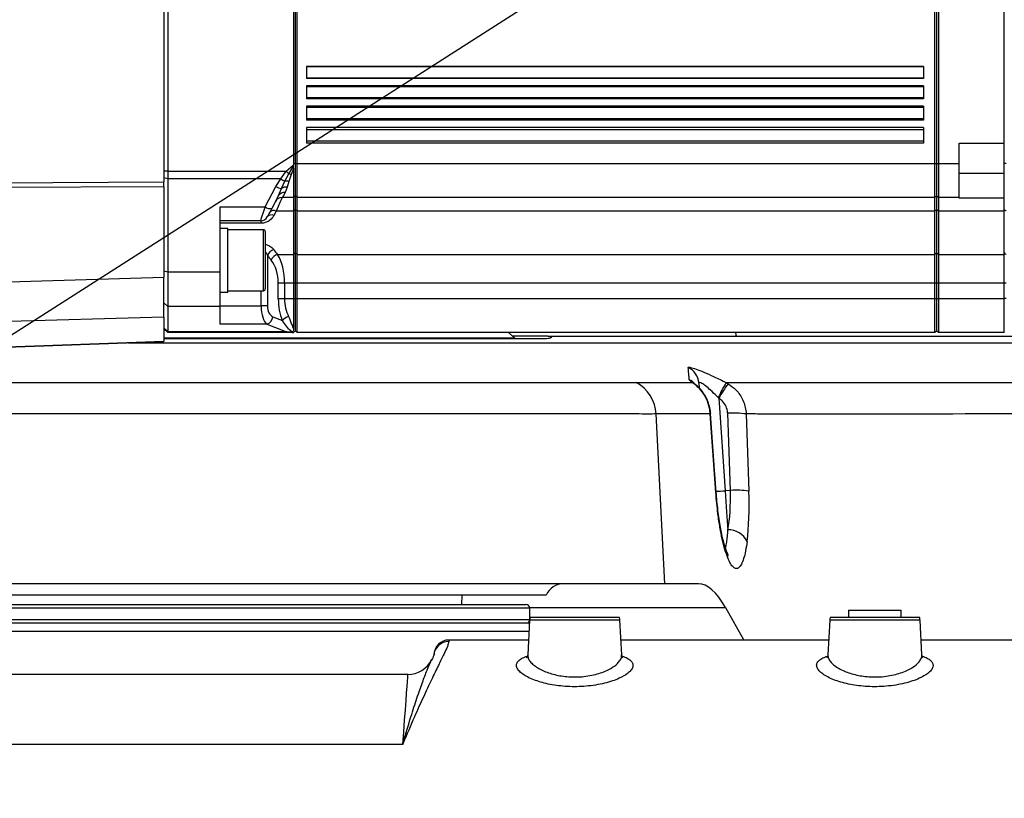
# Model space of a CAD drawing. Extents: x 0 to 16820, y 0 to 11880.
# Tile 46 of 77: x 8728 to 8990, y 6509 to 6716. Entities that reach past the tile are written whole.
import ezdxf

# ---------------------------------------------------------------- set-up
doc = ezdxf.new("R2010")
doc.units = 0
doc.header["$LTSCALE"] = 20
doc.layers.get('0').update_dxf_attribs({"linetype": 'CONTINUOUS'})
doc.styles.add('SLDTEXTSTYLE0', font='TXT', dxfattribs={"width": 0.605})
doc.dimstyles.new('SLDDIMSTYLE0', dxfattribs={"dimtxt": 100, "dimasz": 100, "dimexe": 0, "dimexo": 0.0625, "dimgap": 25, "dimtad": 1, "dimdec": 1, "dimrnd": 1e-09, "dimzin": 12, "dimtxsty": 'SLDTEXTSTYLE0', "dimsah": 1, "dimcen": 0, "dimazin": 3, "dimtfac": 1, "dimtofl": 0, "dimtmove": 0, "dimatfit": 3, "dimtolj": 1, "dimtzin": 12})
doc.dimstyles.new('SLDDIMSTYLE1', dxfattribs={"dimtxt": 100, "dimasz": 100, "dimexe": 0, "dimexo": 0.0625, "dimgap": 25, "dimtad": 1, "dimdec": 4, "dimlfac": 20, "dimzin": 12, "dimtxsty": 'SLDTEXTSTYLE0', "dimsah": 1, "dimcen": 0.09, "dimazin": 3, "dimtfac": 1, "dimtofl": 0, "dimtmove": 0, "dimatfit": 3, "dimtolj": 1, "dimtzin": 12})

# ---------------------------------------------------------------- blocks, each defined once
blk = doc.blocks.new('_D')
at = {"color": 7, "linetype": 'CONTINUOUS'}
for q in [(10380.8, 9036.16), (8366, 6401.82)]:
    blk.add_line((9334.36, 7667.96), q, dxfattribs=at)
blk.add_solid([(9334.36, 7667.96), (9407.03, 7738.27), (9383.2, 7756.5)], dxfattribs=at)
at = {"color": 7, "linetype": 'CONTINUOUS', "insert": (10032.55, 8792.98), "char_height": 100, "attachment_point": 1, "rotation": 52.5905, "style": 'SLDTEXTSTYLE0'}
blk.add_mtext('R1594', dxfattribs=at)
blk = doc.blocks.new('_D_1')
at = {"color": 7, "linetype": 'CONTINUOUS'}
blk.add_line((11867.49, 8642.4), (8366, 6401.82), dxfattribs=at)
blk.add_solid([(11867.49, 8642.4), (11775.17, 8601.13), (11791.34, 8575.86)], dxfattribs=at)
at = {"color": 7, "linetype": 'CONTINUOUS', "insert": (9875.65, 7520.81), "char_height": 100, "attachment_point": 1, "rotation": 32.6149, "style": 'SLDTEXTSTYLE0'}
blk.add_mtext('R4157', dxfattribs=at)
blk = doc.blocks.new('_D_2')
at = {"color": 7, "linetype": 'CONTINUOUS'}
for p, q in [((4232.76, 7130.62), (3693.35, 7225.73)), ((8406, 6401.82), (13110.72, 6401.82))]:
    blk.add_line(p, q, dxfattribs=at)
blk.add_arc((8366, 6401.82), 4714.73, 0, 170, dxfattribs=at)
for points in [[(3722.9, 7220.52), (3756.05, 7316.05), (3726.56, 7321.58)], [(13080.72, 6401.82), (13094.66, 6501.97), (13064.66, 6501.66)]]:
    blk.add_solid(points, dxfattribs=at)
at = {"color": 7, "linetype": 'CONTINUOUS', "insert": (8646.6, 11239.4), "char_height": 100, "attachment_point": 1, "rotation": 355, "style": 'SLDTEXTSTYLE0'}
blk.add_mtext('170°', dxfattribs=at)

msp = doc.modelspace()

# ---------------------------------------------------------------- linework, layer by layer
at = {"color": 7, "linetype": 'CONTINUOUS'}
for p, q in [((8766.4969279, 6772.6619242), (8766.4969279, 6672.977656)), ((8767.496915, 6769.766569), (8767.496915, 6675.8730112)), ((8800.9969307, 6767.8197919), (8800.9969307, 6677.8197883)), ((8801.4969243, 6767.8197919), (8801.4969243, 6677.8197883)), ((8801.9969178, 6677.8197883), (8801.9969178, 6767.8197919)), ((8971.9969345, 6677.8197883), (8971.9969345, 6767.8197919)), ((8972.4969579, 6677.8197883), (8972.4969579, 6767.8197919)), ((8972.9969217, 6767.8197919), (8972.9969217, 6677.8197883)), ((8990.496905, 6683.3198069), (8990.496905, 6762.3198031)), ((8968.9969135, 6703.7625609), (8804.4969155, 6703.7625609)), ((8804.4969155, 6703.7625609), (8804.4969155, 6700.6010114)), ((8968.9969135, 6703.7625609), (8968.9969135, 6700.6010114)), ((8968.9969135, 6700.6010114), (8804.4969155, 6700.6010114)), ((8968.9969135, 6698.6010073), (8804.4969155, 6698.6010073)), ((8804.4969155, 6698.6010073), (8804.4969155, 6695.1961218)), ((8968.9969135, 6698.6010073), (8968.9969135, 6695.1961218)), ((8968.9969135, 6695.1961218), (8804.4969155, 6695.1961218)), ((8968.9969135, 6693.1961177), (8804.4969155, 6693.1961177)), ((8804.4969155, 6693.1961177), (8804.4969155, 6689.4692777)), ((8968.9969135, 6693.1961177), (8968.9969135, 6689.4692777)), ((8968.9969135, 6689.4692777), (8804.4969155, 6689.4692777)), ((8968.9969135, 6687.4692737), (8804.4969155, 6687.4692737)), ((8804.4969155, 6687.4692737), (8804.4969155, 6683.3198069)), ((8968.9969135, 6687.4692737), (8968.9969135, 6683.3198069)), ((8968.9969135, 6683.3198069), (8804.4969155, 6683.3198069)), ((8978.4969402, 6683.3198069), (8990.496905, 6683.3198069)), ((8978.4969402, 6677.8197883), (8978.4969402, 6683.3198069)), ((8990.496905, 6677.9145895), (8990.496905, 6683.3198069)), ((8800.9883774, 6677.4273811), (8800.9867681, 6677.0329772)), ((8800.9867681, 6677.0329772), (8800.9969307, 6676.4938532)), ((8800.9969307, 6677.8197883), (8800.9883774, 6677.4273811)), ((8801.4969243, 6677.8197883), (8801.4969243, 6669.3198083)), ((8801.9969178, 6668.819785), (8801.9969178, 6677.8197883)), ((8971.9969345, 6668.819785), (8971.9969345, 6677.8197883)), ((8972.4969579, 6669.3198083), (8972.4969579, 6677.8197883)), ((8972.9969217, 6677.8197883), (8972.9969217, 6668.819785)), ((8978.4969402, 6668.819785), (8978.4969402, 6677.8197883)), ((8990.496905, 6669.4158612), (8990.496905, 6677.9145895)), ((8767.496915, 6675.8730112), (8767.496915, 6673.8024651)), ((8800.9969307, 6676.4938532), (8800.9969307, 6668.819785)), ((8766.4969279, 6671.6843544), (8766.4969279, 6672.977656)), ((8766.4969279, 6671.6843544), (8766.4969279, 6647.5555001)), ((8767.496915, 6673.8024651), (8767.496915, 6648.945242)), ((8797.0428182, 6669.3510114), (8795.2286316, 6665.9016906)), ((8800.9969307, 6668.819785), (8797.9712797, 6668.819785)), ((8801.4969243, 6669.3198083), (8800.9969307, 6668.819785)), ((8800.9969307, 6668.819785), (8800.9969307, 6665.2197836)), ((8801.9969178, 6668.819785), (8801.4969243, 6669.3198083)), ((8801.4969243, 6669.3198083), (8801.4969243, 6665.539801)), ((8971.9969345, 6668.819785), (8801.9969178, 6668.819785)), ((8801.9969178, 6665.2197836), (8801.9969178, 6668.819785)), ((8972.4969579, 6669.3198083), (8971.9969345, 6668.819785)), ((8971.9969345, 6665.2197836), (8971.9969345, 6668.819785)), ((8972.9969217, 6668.819785), (8972.4969579, 6669.3198083)), ((8972.4969579, 6665.539801), (8972.4969579, 6669.3198083)), ((8978.4969402, 6668.819785), (8972.9969217, 6668.819785)), ((8972.9969217, 6668.819785), (8972.9969217, 6665.2197836)), ((8978.4969402, 6668.6495243), (8978.4969402, 6668.819785)), ((8990.496905, 6668.6495243), (8990.496905, 6669.4158612)), ((8781.4969135, 6648.945242), (8781.4969135, 6666.315019)), ((8990.496905, 6668.6495243), (8978.4969402, 6668.6495243)), ((8990.496905, 6665.2197836), (8990.496905, 6668.6495243)), ((8800.9969307, 6665.2197836), (8800.9969307, 6653.6660491)), ((8801.4969243, 6665.539801), (8801.4969243, 6654.0502308)), ((8801.9969178, 6653.6660491), (8801.9969178, 6665.2197836)), ((8971.9969345, 6653.6660491), (8971.9969345, 6665.2197836)), ((8972.4969579, 6654.0502308), (8972.4969579, 6665.539801)), ((8972.9969217, 6665.2197836), (8972.9969217, 6653.6660491)), ((8990.496905, 6653.6660491), (8990.496905, 6665.2197836)), ((8792.2890795, 6662.60913), (8781.4969135, 6662.60913)), ((8783.4969176, 6660.6091259), (8781.4969135, 6660.6091259)), ((8783.4969176, 6648.5364138), (8783.4969176, 6660.6091259)), ((8792.9969145, 6660.2441071), (8783.4969176, 6660.2441071)), ((8793.4969379, 6659.7441135), (8793.4969379, 6644.4741188)), ((8800.9969307, 6653.6660491), (8800.9969307, 6645.98231)), ((8801.4969243, 6654.0502308), (8801.4969243, 6645.98231)), ((8801.9969178, 6645.98231), (8801.9969178, 6653.6660491)), ((8971.9969345, 6645.98231), (8971.9969345, 6653.6660491)), ((8972.4969579, 6645.98231), (8972.4969579, 6654.0502308)), ((8972.9969217, 6653.6660491), (8972.9969217, 6645.98231)), ((8990.496905, 6645.98231), (8990.496905, 6653.6660491)), ((8767.496915, 6648.945242), (8767.496915, 6639.7528647)), ((8781.4969135, 6639.7528647), (8781.4969135, 6648.945242)), ((8783.4969176, 6643.6091213), (8783.4969176, 6648.5364138)), ((8766.4969279, 6636.9553654), (8766.4969279, 6647.5555001)), ((8800.9969307, 6645.98231), (8800.9969307, 6641.8197899)), ((8801.4969243, 6645.98231), (8801.4969243, 6641.8197899)), ((8801.9969178, 6641.8197899), (8801.9969178, 6645.98231)), ((8971.9969345, 6641.8197899), (8971.9969345, 6645.98231)), ((8972.4969579, 6641.8197899), (8972.4969579, 6645.98231)), ((8972.9969217, 6645.98231), (8972.9969217, 6641.8197899)), ((8990.496905, 6641.8197899), (8990.496905, 6645.98231)), ((8781.4969135, 6643.6091213), (8783.4969176, 6643.6091213)), ((8783.4969176, 6643.9741103), (8792.9969145, 6643.9741103)), ((8800.9969307, 6641.8197899), (8800.9969307, 6633.8799743)), ((8801.4969243, 6641.8197899), (8801.4969243, 6633.319795)), ((8801.9969178, 6632.8198014), (8801.9969178, 6641.8197899)), ((8971.9969345, 6632.8198014), (8971.9969345, 6641.8197899)), ((8972.4969579, 6633.319795), (8972.4969579, 6641.8197899)), ((8972.9969217, 6641.8197899), (8972.9969217, 6632.8198014)), ((8990.496905, 6632.8198014), (8990.496905, 6641.8197899)), ((8767.496915, 6639.7528647), (8767.496915, 6633.0923884)), ((8781.4969135, 6635.098636), (8781.4969135, 6639.7528647)), ((8766.4969279, 6636.9553654), (8766.4969279, 6630.4900645)), ((8767.496915, 6632.8198014), (8766.4969279, 6633.8197885)), ((8767.496915, 6633.0923884), (8767.496915, 6632.8198014)), ((8800.7887913, 6632.8198014), (8767.496915, 6632.8198014)), ((8800.772251, 6632.9858898), (8800.6815923, 6632.8366248)), ((8800.6815923, 6632.8366248), (8800.7887913, 6632.8198014)), ((8800.7887913, 6632.8198014), (8800.9969307, 6632.8198014)), ((8801.4969243, 6633.319795), (8800.9969307, 6632.8198014)), ((8801.9969178, 6632.8198014), (8801.4969243, 6633.319795)), ((8971.9969345, 6632.8198014), (8801.9969178, 6632.8198014)), ((8859.9969162, 6631.3587128), (8858.3614243, 6632.8198014)), ((8972.4969579, 6633.319795), (8971.9969345, 6632.8198014)), ((8972.9969217, 6632.8198014), (8972.4969579, 6633.319795)), ((8990.496905, 6632.8198014), (8972.9969217, 6632.8198014)), ((8766.4969279, 6630.3197889), (8688.8224198, 6627.6073454)), ((8859.9969162, 6631.3587128), (8766.4969279, 6631.3587128)), ((8766.4969279, 6630.3197889), (8766.4969279, 6630.4900645)), ((8868.8636733, 6631.8197994), (8859.4807995, 6631.8197994)), ((8859.8244501, 6631.1656533), (8859.9969162, 6631.3587128)), ((8909.0720726, 6619.3465589), (8909.1643406, 6618.0266587)), ((8900.0159813, 6565.8197998), (8669.5918156, 6565.8197998)), ((8909.0079976, 6565.8197998), (8900.0159813, 6565.8197998)), ((8868.4143735, 6562.8197937), (8703.5795165, 6562.8197937)), ((8845.9052755, 6560.3197961), (8845.9469391, 6562.8197937)), ((8708.9969231, 6560.3197961), (8862.9969371, 6560.3197961)), ((8863.9969243, 6556.4931332), (8863.9969243, 6559.319794)), ((8916.1651446, 6559.4601779), (8921.0362745, 6550.8197992)), ((8948.9969326, 6558.8198005), (8948.9969326, 6556.8197964)), ((8948.9969326, 6558.8198005), (8955.9969021, 6558.8198005)), ((8955.9969021, 6558.8198005), (8962.9969312, 6558.8198005)), ((8962.9969312, 6556.8197964), (8962.9969312, 6558.8198005)), ((8863.9582409, 6556.0814737), (8863.4743406, 6546.8484609)), ((8887.9414512, 6556.8197964), (8864.0524162, 6556.8197964)), ((8888.5196758, 6546.8453018), (8888.0356265, 6556.0814737)), ((8943.958254, 6556.0814737), (8943.4743239, 6546.8484609)), ((8967.9414345, 6556.8197964), (8944.0524293, 6556.8197964)), ((8968.5196592, 6546.8453018), (8968.0356098, 6556.0814737)), ((8863.9183057, 6555.3198008), (8694.9690295, 6555.3198008)), ((8863.68248, 6550.8197992), (8842.4541367, 6550.8197992)), ((8943.6824633, 6550.8197992), (8888.3113576, 6550.8197992)), ((9062.1500922, 6550.8197992), (8968.3114005, 6550.8197992)), ((8837.7422107, 6545.3465728), (8837.8512574, 6545.5759911)), ((8831.5559639, 6541.6599809), (8680.437894, 6541.6599809))]:
    msp.add_line(p, q, dxfattribs=at)
at = {"color": 8, "linetype": 'CONTINUOUS'}
for p, q in [((8968.9969135, 6703.6760746), (8804.4969155, 6703.6760746)), ((8968.9969135, 6700.6874977), (8804.4969155, 6700.6874977)), ((8968.9969135, 6698.3928381), (8804.4969155, 6698.3928381)), ((8968.9969135, 6695.4042612), (8804.4969155, 6695.4042612)), ((8968.9969135, 6692.8269862), (8804.4969155, 6692.8269862)), ((8968.9969135, 6689.8384093), (8804.4969155, 6689.8384093)), ((8968.9969135, 6686.8888436), (8804.4969155, 6686.8888436)), ((8968.9969135, 6683.9002369), (8804.4969155, 6683.9002369)), ((8799.0875257, 6675.8730112), (8800.9883774, 6677.4273811)), ((8799.76833, 6675.1091181), (8800.9867681, 6677.0329772)), ((8801.4969243, 6677.8197883), (8800.9969307, 6677.8197883)), ((8801.9969178, 6677.8197883), (8801.4969243, 6677.8197883)), ((8971.9969345, 6677.8197883), (8801.9969178, 6677.8197883)), ((8972.4969579, 6677.8197883), (8971.9969345, 6677.8197883)), ((8972.9969217, 6677.8197883), (8972.4969579, 6677.8197883)), ((8978.4969402, 6677.8197883), (8972.9969217, 6677.8197883)), ((8990.988226, 6677.9145895), (8990.496905, 6677.9145895)), ((8767.496915, 6675.8730112), (8766.4969279, 6675.8730112)), ((8767.496915, 6673.8024651), (8766.4969279, 6674.0612684)), ((8767.496915, 6675.8730112), (8799.0875257, 6675.8730112)), ((8797.6883961, 6673.8024651), (8799.0875257, 6675.8730112)), ((8798.7216128, 6673.1951533), (8799.76833, 6675.1091181)), ((8800.449164, 6674.9769746), (8799.7548593, 6673.1156109)), ((8800.9969307, 6676.4938532), (8800.449164, 6674.9769746)), ((8978.4969402, 6675.3197907), (8990.496905, 6675.3197907)), ((8688.8224198, 6672.6205646), (8766.4969279, 6672.977656)), ((8766.4969279, 6671.6843544), (8688.8224198, 6671.327263)), ((8797.6883961, 6673.8024651), (8767.496915, 6673.8024651)), ((8793.4585227, 6666.315019), (8796.3191582, 6671.7540024)), ((8796.3191582, 6671.7540024), (8797.6883961, 6673.8024651)), ((8797.8105856, 6671.2560652), (8798.7216128, 6673.1951533)), ((8799.3019832, 6671.6185509), (8798.8129271, 6670.1290904)), ((8799.7548593, 6673.1156109), (8799.3019832, 6671.6185509)), ((8797.0428182, 6669.3510114), (8797.8105856, 6671.2560652)), ((8781.4969135, 6666.315019), (8793.4585227, 6666.315019)), ((8796.4565469, 6665.2197836), (8795.8292676, 6664.0530823)), ((8800.9969307, 6665.2197836), (8796.4565469, 6665.2197836)), ((8801.4969243, 6665.539801), (8800.9969307, 6665.2197836)), ((8801.9969178, 6665.2197836), (8801.4969243, 6665.539801)), ((8971.9969345, 6665.2197836), (8801.9969178, 6665.2197836)), ((8972.4969579, 6665.539801), (8971.9969345, 6665.2197836)), ((8972.9969217, 6665.2197836), (8972.4969579, 6665.539801)), ((8990.496905, 6665.2197836), (8972.9969217, 6665.2197836)), ((8792.2890795, 6661.9615255), (8781.4969135, 6661.9615255)), ((8792.2890795, 6662.60913), (8792.2890795, 6661.9615255)), ((8792.9969145, 6643.9741103), (8792.9969145, 6660.2441071)), ((8794.0891696, 6653.4259616), (8794.0891696, 6639.9282663)), ((8796.7597557, 6653.6660491), (8800.9969307, 6653.6660491)), ((8801.4969243, 6654.0502308), (8800.9969307, 6653.6660491)), ((8801.9969178, 6653.6660491), (8801.4969243, 6654.0502308)), ((8801.9969178, 6653.6660491), (8971.9969345, 6653.6660491)), ((8972.4969579, 6654.0502308), (8971.9969345, 6653.6660491)), ((8972.9969217, 6653.6660491), (8972.4969579, 6654.0502308)), ((8972.9969217, 6653.6660491), (8990.496905, 6653.6660491)), ((8767.496915, 6648.945242), (8766.4969279, 6649.2040603)), ((8781.4969135, 6648.945242), (8767.496915, 6648.945242)), ((8688.8224198, 6645.3408001), (8766.4969279, 6647.5555001)), ((8796.9737066, 6641.8197899), (8796.9737066, 6645.98231)), ((8798.6466302, 6645.98231), (8796.9737066, 6645.98231)), ((8800.9969307, 6645.98231), (8798.6466302, 6645.98231)), ((8798.6466302, 6645.98231), (8798.6466302, 6641.8197899)), ((8801.4969243, 6645.98231), (8800.9969307, 6645.98231)), ((8801.9969178, 6645.98231), (8801.4969243, 6645.98231)), ((8971.9969345, 6645.98231), (8801.9969178, 6645.98231)), ((8972.4969579, 6645.98231), (8971.9969345, 6645.98231)), ((8972.9969217, 6645.98231), (8972.4969579, 6645.98231)), ((8990.496905, 6645.98231), (8972.9969217, 6645.98231)), ((8990.988226, 6646.0280864), (8990.496905, 6646.0280864)), ((8792.416246, 6639.9282663), (8792.416246, 6643.9741103)), ((8767.496915, 6639.7528647), (8766.4969279, 6640.7187878)), ((8781.4969135, 6639.9282663), (8792.416246, 6639.9282663)), ((8794.0891696, 6639.9282663), (8792.416246, 6639.9282663)), ((8798.6466302, 6641.8197899), (8796.9737066, 6641.8197899)), ((8800.9969307, 6641.8197899), (8798.6466302, 6641.8197899)), ((8801.4969243, 6641.8197899), (8800.9969307, 6641.8197899)), ((8801.9969178, 6641.8197899), (8801.4969243, 6641.8197899)), ((8971.9969345, 6641.8197899), (8801.9969178, 6641.8197899)), ((8972.4969579, 6641.8197899), (8971.9969345, 6641.8197899)), ((8972.9969217, 6641.8197899), (8972.4969579, 6641.8197899)), ((8990.496905, 6641.8197899), (8972.9969217, 6641.8197899)), ((8990.988226, 6641.9145761), (8990.496905, 6641.9145761)), ((8781.4969135, 6639.7528647), (8767.496915, 6639.7528647)), ((8766.4969279, 6636.9553654), (8688.8224198, 6634.7406505)), ((8793.8730134, 6635.098636), (8781.4969135, 6635.098636)), ((8798.7785352, 6633.0923884), (8793.8730134, 6635.098636)), ((8795.5459667, 6637.030497), (8798.064859, 6636.0003202)), ((8767.496915, 6633.0923884), (8766.4969279, 6634.0583114)), ((8767.496915, 6633.0923884), (8798.7785352, 6633.0923884)), ((8688.8224198, 6627.7776061), (8766.4969279, 6630.4900645)), ((8916.3415147, 6619.4780467), (8916.9158651, 6619.1577016)), ((8914.3669916, 6615.3039484), (8914.2147018, 6615.4737173)), ((8914.3669916, 6615.3039484), (8916.0941554, 6590.6035899)), ((8900.0159813, 6565.8197998), (8897.6914002, 6611.1041008)), ((8913.6097146, 6590.166211), (8912.1139361, 6611.1293434)), ((8917.495401, 6590.7015799), (8916.7647077, 6611.2770884)), ((8921.6859056, 6611.1040561), (8922.4165989, 6590.5285476)), ((8917.495401, 6590.7015799), (8916.0941554, 6590.6035899)), ((8863.9969243, 6559.319794), (8707.996936, 6559.319794)), ((8863.9870299, 6559.4601779), (8916.1651446, 6559.4601779)), ((8707.996936, 6556.319788), (8863.9764501, 6556.319788)), ((8888.0356265, 6556.0814737), (8863.9582409, 6556.0814737)), ((8968.0356098, 6556.0814737), (8943.958254, 6556.0814737)), ((8863.8019277, 6553.0989914), (8694.5732249, 6553.0989914)), ((8830.1572813, 6522.9664741), (8681.8365766, 6522.9664741))]:
    msp.add_line(p, q, dxfattribs=at)
at = {"color": 8, "linetype": 'CONTINUOUS', "flags": 128}
for points in [[(8799.0875257, 6675.8730112), (8799.1767837, 6675.7728456), (8799.2656542, 6675.6731568), (8799.3537201, 6675.5743323), (8799.4405938, 6675.4768787), (8799.5258583, 6675.3811835), (8799.6091558, 6675.2877234), (8799.6900989, 6675.1969157), (8799.76833, 6675.1091181)], [(8797.9712797, 6668.819785), (8797.9068173, 6668.666601), (8797.7154268, 6668.2117282), (8797.4029792, 6667.4691139), (8796.9790114, 6666.4615272), (8796.4565469, 6665.2197836)], [(8798.8129271, 6670.1290904), (8798.3505441, 6669.4098113), (8798.0668856, 6668.9685284), (8797.9712797, 6668.819785)], [(8792.2890795, 6662.60913), (8792.3165871, 6662.696272), (8792.3981262, 6662.9547475), (8792.5309254, 6663.3754967), (8792.7102758, 6663.9438568), (8792.9299487, 6664.6400093), (8793.1823147, 6665.439695), (8793.4585227, 6666.315019)], [(8990.988226, 6665.3129755), (8990.8919049, 6665.3200684), (8990.7995773, 6665.3389035), (8990.7146407, 6665.3687952), (8990.6403137, 6665.4085813), (8990.5793978, 6665.4568015), (8990.5341579, 6665.5116676), (8990.5063225, 6665.5710338), (8990.496905, 6665.6327544)], [(8908.031912, 6619.0451233), (8907.7922417, 6619.2121951), (8907.2636081, 6619.4979696)], [(8912.2103764, 6611.2242936), (8912.1945215, 6611.1850886), (8912.1139361, 6611.1293434)], [(8913.7062741, 6590.2601777), (8913.6905385, 6590.2222244), (8913.6097146, 6590.166211)], [(8916.0941554, 6590.6035899), (8916.1942316, 6589.1725867), (8916.2929369, 6587.7609102), (8916.3896753, 6586.3776951), (8916.483791, 6585.0318669), (8916.5746881, 6583.7320982), (8916.6617705, 6582.4868082), (8916.7445017, 6581.3039987), (8916.8222858, 6580.1913439)], [(8842.4541367, 6550.8197992), (8842.4508883, 6550.7723092), (8842.4259139, 6550.4049806)], [(8830.1572813, 6522.9664741), (8830.4121507, 6526.3730808), (8830.6433273, 6529.4628589), (8830.8499468, 6532.2242527), (8831.0312344, 6534.6469282), (8831.1864747, 6536.7218404), (8831.3151313, 6538.4412257), (8831.4166976, 6539.7986321), (8831.4907862, 6540.789008), (8831.5371586, 6541.4086579), (8831.5556062, 6541.6552274), (8831.5559639, 6541.6599809)]]:
    msp.add_lwpolyline(points, dxfattribs=at)
at = {"color": 7, "linetype": 'CONTINUOUS', "flags": 128}
for points in [[(8795.2286316, 6665.9016906), (8794.9524237, 6665.3764842), (8794.7000576, 6664.8966669), (8794.4803847, 6664.4789873), (8794.3010343, 6664.1379593), (8794.1682352, 6663.8855039), (8794.086696, 6663.7304424), (8794.0591885, 6663.6781393)], [(8913.7062741, 6590.2603863), (8913.1962968, 6597.4070577), (8912.2104956, 6611.2235187)]]:
    msp.add_lwpolyline(points, dxfattribs=at)
at = {"color": 7, "linetype": 'CONTINUOUS'}
for centre, radius, start, end in [((8365.9969283, 6401.8197952), 4157, 190, 170), ((8365.9969283, 6401.8197952), 1594, 190, 170), ((8797.9712707, 6666.8197952), 2, 90, 152.258039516), ((8792.2890692, 6664.6091171), 2, 270, 332.258039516), ((8792.9969283, 6659.7441171), 0.5, 0.000000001, 90), ((8792.9969283, 6644.4741171), 0.5, 270, 359.999999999), ((8872.9969283, 6560.8197952), 5, 90, 156.421821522), ((8862.9969283, 6559.3197952), 1, 0, 90), ((8862.9969283, 6556.3197952), 1, 270, 343.522509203), ((8868.9513823, 6555.8197952), 5, 168.463040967, 177), ((8883.0424744, 6555.8197952), 5, 3, 11.536959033), ((8948.9513823, 6555.8197952), 5, 168.463040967, 177), ((8963.0424744, 6555.8197952), 5, 3, 11.536959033), ((8842.4541343, 6546.8197952), 4, 90.369407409, 176), ((8831.5559516, 6548.6599787), 7, 269.719199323, 333.937867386)]:
    msp.add_arc(centre, radius, start, end, dxfattribs=at)
at = {"color": 8, "linetype": 'CONTINUOUS'}
for centre, radius, start, end in [((8798.9880982, 6669.2692031), 5.8918052, 75.641828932, 82.390161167), ((8798.4665269, 6675.7032874), 4.4953358, 241.465479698, 261.609675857), ((8801.3832614, 6678.9059635), 6.3006132, 234.095959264, 245.011092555), ((8799.0743417, 6669.3058324), 2.3238949, 84.378467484, 122.94334444), ((8799.0017446, 6670.0833857), 3.1243514, 76.051672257, 95.144092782), ((8798.4783428, 6668.487746), 1.6750994, 78.478246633, 148.979033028), ((8794.802221, 6668.0725303), 2.2123226, 232.600423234, 281.112930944), ((8795.1848817, 6662.729502), 1.4721066, 64.040836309, 139.878697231), ((8795.7954987, 6663.9091775), 1.4678805, 63.234371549, 139.07366626), ((8796.6114699, 6652.310679), 2.7578713, 107.93770291, 156.146479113), ((8797.6024342, 6651.0697476), 2.7296316, 107.981812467, 157.159692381), ((8990.9437378, 6654.1629341), 0.4515472, 188.286601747, 275.654181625), ((8793.367683, 6637.2265448), 2.1870882, 283.358994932, 354.85717735), ((8800.5760906, 6633.8814126), 3.2857348, 104.781621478, 139.843254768), ((8913.8412423, 6630.7201761), 5.3952426, 12.206864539, 22.902389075), ((8904.1149258, 6618.9948325), 4.9696093, 4.05852811, 64.557286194), ((8887.6757617, 6610.6175189), 10.0274511, 2.7813689, 62.079408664), ((8904.3261476, 6615.7473477), 4.9930947, 41.822864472, 63.760841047), ((8973.7341303, 6586.4282308), 66.2284128, 150.06430261, 153.987619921), ((8939.6998422, 6601.3185835), 28.9368925, 141.94020339, 151.098474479), ((8918.4597142, 6589.4164171), 21.9262855, 81.538890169, 94.433660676), ((8912.5013012, 6640.9158644), 50.4403962, 271.295391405, 274.084620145), ((8919.1904058, 6568.8408581), 21.9263357, 81.53890499, 94.433645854), ((8917.0911404, 6574.826356), 5.3717202, 25.347298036, 92.868852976), ((8913.1628461, 6572.9894855), 3.6348852, 356.020352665, 22.048803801), ((8842.4190228, 6546.4115314), 3.9934552, 89.9011294, 175.927478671)]:
    msp.add_arc(centre, radius, start, end, dxfattribs=at)
for centre, major_axis, ratio, start_param, end_param in [((8833.6629014, 6722.8197952), (0, 92), 0.6551642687, 2.4253545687, 2.447094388), ((8835.3358299, 6722.8197952), (0, 90), 0.6697234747, 2.4253545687, 2.447094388), ((8793.4053167, 6645.9823044), (0, 10), 0.524131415, 4.7123889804, 5.5886870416), ((8791.7323882, 6645.9823044), (0, 8), 0.6551642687, 4.7123889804, 5.5886870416), ((8794.381733, 6639.9282715), (0, 5), 0.3930985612, 1.5707963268, 2.8797932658), ((8796.0546615, 6639.9282715), (0, 3), 0.6551642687, 1.5707963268, 2.8797932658), ((8804.1805093, 6641.8197952), (0, 11), 0.6551642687, 1.5707963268, 2.1282695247), ((8805.8534378, 6641.8197952), (0, 9), 0.8007563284, 1.5707963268, 2.1282695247), ((8912.7243112, 6591.9405856), (-0.8524615, 17.9840313), 0.2623112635, 3.9880672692, 4.6310116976), ((8917.6151095, 6592.2022654), (-1.2124758, 22.9712373), 0.2053260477, 3.9856853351, 4.6286297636)]:
    msp.add_ellipse(centre, major_axis=major_axis, ratio=ratio, start_param=start_param, end_param=end_param, dxfattribs=at)
at = {"color": 7, "linetype": 'CONTINUOUS'}
msp.add_ellipse((8912.7495666, 6485.8197952), major_axis=(-3.9302069, 79.9953719), ratio=0.2189483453, start_param=5.8710029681, end_param=6.2724286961, dxfattribs=at)
for points, knots in [([(8990.496905, 6668.9995228), (8990.496905, 6669.0722479), (8990.496905, 6669.4199579), (8990.496905, 6669.4176703), (8990.496905, 6669.4158612)], [0, 0, 0, 0, 0.2091543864, 1, 1, 1, 1]), ([(8800.6815923, 6632.8366248), (8800.0553171, 6632.8960568), (8799.4238171, 6632.9559845), (8798.7838303, 6633.0912691), (8798.7785352, 6633.0923884)], [0, 0, 0, 0, 0.9917262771, 1, 1, 1, 1]), ([(8800.9969307, 6633.8799743), (8801.0040956, 6633.6984718), (8801.0144541, 6633.436067), (8800.8293275, 6633.0919765), (8800.772251, 6632.9858898)], [0, 0, 0, 0, 0.6916895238, 1, 1, 1, 1]), ([(8868.8636733, 6631.8197994), (8869.2018641, 6631.7803329), (8869.8822034, 6631.7009382), (8869.763934, 6631.3386588), (8868.7959366, 6631.1583968), (8867.1009787, 6631.1681293), (8865.084644, 6631.1626132), (8862.507433, 6631.1680053), (8859.3834816, 6631.1645062), (8855.7353798, 6631.1668212), (8851.5774611, 6631.1651642), (8846.9011775, 6631.1659843), (8841.7991564, 6631.1659981), (8836.3251284, 6631.1658273), (8830.5409312, 6631.1650522), (8824.3793867, 6631.1644698), (8817.9558107, 6631.1655318), (8811.3205775, 6631.1668867), (8804.5436982, 6631.1665566), (8797.563086, 6631.1651633), (8790.5155348, 6631.1649794), (8783.4531772, 6631.1656044), (8776.4570972, 6631.1653564), (8770.7764839, 6631.1644129), (8767.4964484, 6631.1649296), (8766.4969279, 6631.1650871)], [0, 0, 0, 0, 0.0511524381, 0.1029034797, 0.1658283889, 0.2078139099, 0.2500783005, 0.2926632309, 0.3355472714, 0.37820856, 0.421172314, 0.4646029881, 0.5086747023, 0.5511303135, 0.5938824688, 0.6369486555, 0.6807407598, 0.7231963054, 0.7659503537, 0.809047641, 0.8528519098, 0.8953065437, 0.9380587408, 0.9811247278, 1, 1, 1, 1]), ([(8868.8636733, 6631.8197994), (8873.0595731, 6631.8197994), (8891.1808669, 6631.8197994), (8923.2186138, 6631.8197994), (8964.7390715, 6631.8197994), (9006.594939, 6631.8197994), (9036.0236891, 6631.8197994), (9054.4523194, 6631.8197994), (9061.0869122, 6631.8197994), (9067.6598209, 6631.8197994), (9073.9665428, 6631.8197994), (9079.7264971, 6631.8197994), (9084.3772346, 6631.8197994), (9087.6781181, 6631.8197994), (9089.5957024, 6631.8197994), (9090.5595836, 6631.8197994), (9090.5008912, 6631.8197994), (9090.4813124, 6631.8197994)], [0, 0, 0, 0, 0.0539668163, 0.233072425, 0.4121780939, 0.5912838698, 0.7703894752, 0.7968848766, 0.8233888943, 0.8498924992, 0.8763873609, 0.9028712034, 0.9293529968, 0.9495220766, 0.9697087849, 0.98989536, 1, 1, 1, 1]), ([(8908.040197, 6619.0400718), (8908.0216246, 6619.0537058), (8907.9440857, 6619.1106269), (8907.9473523, 6619.1094007), (8907.9498364, 6619.1084681)], [0, 0, 0, 0, 0.2395232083, 1, 1, 1, 1]), ([(8912.1951176, 6611.2206577), (8912.1949734, 6611.2937117), (8912.1936831, 6611.9476895), (8911.9284915, 6613.1513631), (8911.4095196, 6614.7514004), (8910.6737074, 6616.1651039), (8909.8156318, 6617.3720355), (8908.9235979, 6618.3173141), (8908.3008385, 6618.8563951), (8908.0359204, 6619.041899), (8908.0310179, 6619.0453319)], [0, 0, 0, 0, 0.0224780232, 0.2012228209, 0.3722004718, 0.540690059, 0.6996344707, 0.8513390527, 0.9972489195, 1, 1, 1, 1]), ([(8916.537316, 6574.359998), (8916.4837491, 6574.4904983), (8916.316581, 6574.8977557), (8915.9951941, 6575.8838487), (8915.6011352, 6577.2916728), (8915.2048399, 6578.983478), (8914.8252764, 6580.923208), (8914.4740806, 6583.0637343), (8914.164289, 6585.3676863), (8913.9002533, 6587.7821667), (8913.7708813, 6589.4394532), (8913.7066914, 6590.2617423)], [0, 0, 0, 0, 0.0511355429, 0.1595806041, 0.2719601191, 0.389816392, 0.509866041, 0.6309782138, 0.7544824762, 0.8781825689, 1, 1, 1, 1]), ([(8916.9581248, 6573.4523235), (8916.9599379, 6573.4493912), (8916.9652587, 6573.4407864), (8916.8218998, 6573.6914481), (8916.6704898, 6573.9942677), (8916.5583962, 6574.2962736), (8916.5383888, 6574.3501781)], [0, 0, 0, 0, 0.1785047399, 0.5238270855, 0.9150087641, 1, 1, 1, 1]), ([(8838.6054946, 6547.1329241), (8838.6070803, 6547.1384228), (8838.6152523, 6547.1667614), (8838.5522179, 6546.9873007), (8838.3749315, 6546.5924473), (8838.1083889, 6546.0358546), (8837.8562717, 6545.5366442), (8837.7564264, 6545.3389435)], [0, 0, 0, 0, 0.0499440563, 0.2573943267, 0.5086867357, 0.8054266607, 1, 1, 1, 1]), ([(8863.4506477, 6546.8435584), (8863.4488379, 6546.7474944), (8863.4438105, 6546.4806381), (8863.2889155, 6546.1457617), (8863.1099183, 6546.0160356), (8863.1715589, 6546.0468579), (8863.1715788, 6546.0468678)], [0, 0, 0, 0, 0.2339040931, 0.6497627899, 0.999887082, 1, 1, 1, 1]), ([(8888.817401, 6546.0516213), (8888.8187978, 6546.0505939), (8888.8592021, 6546.0208745), (8888.7098548, 6546.1575613), (8888.5473979, 6546.4866544), (8888.5468702, 6546.745124), (8888.5466767, 6546.8399076)], [0, 0, 0, 0, 0.0133090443, 0.3850080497, 0.7744757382, 1, 1, 1, 1]), ([(8943.4506608, 6546.8435584), (8943.4488531, 6546.7474944), (8943.4438313, 6546.4806377), (8943.288872, 6546.1457623), (8943.1099315, 6546.0160357), (8943.171572, 6546.0468579), (8943.1715919, 6546.0468678)], [0, 0, 0, 0, 0.2339040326, 0.6497632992, 0.999887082, 1, 1, 1, 1]), ([(8968.817444, 6546.0516213), (8968.8188204, 6546.0505939), (8968.8586405, 6546.0208726), (8968.7102114, 6546.1575636), (8968.547331, 6546.4866535), (8968.5468401, 6546.7451239), (8968.5466601, 6546.8399076)], [0, 0, 0, 0, 0.0133080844, 0.3850064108, 0.7744756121, 1, 1, 1, 1])]:
    msp.add_open_spline(points, degree=3, knots=knots, dxfattribs=at)
at = {"color": 8, "linetype": 'CONTINUOUS'}
for points, knots in [([(8795.8292676, 6664.0530823), (8795.5165529, 6663.6004531), (8795.0098688, 6662.8670687), (8793.8367348, 6662.2161725), (8792.950555, 6661.9841758), (8792.443104, 6661.9667996), (8792.2890795, 6661.9615255)], [0, 0, 0, 0, 0.4201792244, 0.6808063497, 0.9031165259, 1, 1, 1, 1]), ([(8793.4969379, 6656.3818155), (8793.8231427, 6656.2743071), (8794.5980488, 6656.0189188), (8795.3204468, 6655.4617751), (8795.6609303, 6655.0552734), (8795.7620932, 6654.9344955)], [0, 0, 0, 0, 0.3381848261, 0.8033646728, 1, 1, 1, 1]), ([(8794.0891696, 6653.4259616), (8794.0405927, 6653.5498451), (8793.8995167, 6653.9096253), (8793.6563649, 6654.2295592), (8793.4969379, 6654.43933)], [0, 0, 0, 0, 0.34433104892, 1, 1, 1, 1]), ([(8800.772251, 6632.9858898), (8800.610326, 6633.0814911), (8799.9648379, 6633.4625905), (8799.2226912, 6634.3763614), (8798.4345137, 6635.4818478), (8798.064859, 6636.0003202)], [0, 0, 0, 0, 0.15096653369, 0.60180389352, 1, 1, 1, 1]), ([(8799.7377826, 6637.0584069), (8800.007401, 6636.360555), (8800.4964057, 6635.094867), (8800.8419198, 6634.2562224), (8800.9969307, 6633.8799743)], [0, 0, 0, 0, 0.5513616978, 1, 1, 1, 1]), ([(9098.830731, 6629.9926786), (9098.858076, 6629.9923769), (9098.9499596, 6629.9913632), (9098.0281554, 6629.9861131), (9096.0872794, 6629.9780543), (9093.1185357, 6629.96925), (9089.3765198, 6629.9622364), (9084.5560923, 6629.9547938), (9079.5700731, 6629.9981101), (9070.3668884, 6629.9855135), (9043.9619527, 6630.0183512), (8982.7417657, 6629.9584324), (8927.1078034, 6630.0699641), (8884.9473968, 6629.984709), (8878.9625568, 6629.962334), (8872.727223, 6629.9981035), (8871.2773603, 6630.0007497), (8869.7787321, 6629.9841788), (8867.4412455, 6629.9964099), (8864.2869871, 6629.98908), (8860.8110203, 6629.9923141), (8856.7874663, 6629.990147), (8852.2581201, 6629.9919724), (8847.2766711, 6629.9921774), (8841.876776, 6629.991358), (8836.0388479, 6629.9910292), (8829.850078, 6629.9910267), (8823.3633947, 6629.9910118), (8816.6267873, 6629.990803), (8809.6208046, 6629.9908489), (8802.4611122, 6629.9912345), (8795.2054139, 6629.9921179), (8787.9065862, 6629.9919839), (8780.542211, 6629.9909997), (8773.2313398, 6629.9905109), (8766.0469118, 6629.9913084), (8760.660595, 6629.9911628), (8757.7336365, 6629.9910011), (8757.0805861, 6629.990965)], [0, 0, 0, 0, 0.0076527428, 0.0257144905, 0.0438748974, 0.0620684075, 0.0787483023, 0.0954541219, 0.1132402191, 0.1310295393, 0.2000013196, 0.4055258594, 0.8165749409, 0.8201266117, 0.8758783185, 0.8842874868, 0.8884935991, 0.892698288, 0.8996309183, 0.9050608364, 0.910530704, 0.9160392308, 0.9215886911, 0.9270191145, 0.9324881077, 0.9379963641, 0.9435452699, 0.9489870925, 0.9544673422, 0.9599869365, 0.9655480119, 0.9709840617, 0.9764584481, 0.9819715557, 0.9875256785, 0.9929582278, 0.9984288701, 1, 1, 1, 1]), ([(8906.2499119, 6623.4824656), (8906.3255285, 6623.5424158), (8906.4768783, 6623.6624087), (8907.8135563, 6623.2797046), (8909.8225153, 6622.5145374), (8912.4678677, 6621.3631225), (8914.7441776, 6620.2802093), (8916.0700546, 6619.6143706), (8916.3415147, 6619.4780467)], [0, 0, 0, 0, 0.1784543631, 0.3571839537, 0.5351940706, 0.7266626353, 0.9440368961, 1, 1, 1, 1]), ([(8906.5336896, 6620.225936), (8906.5019691, 6620.5789022), (8906.4029741, 6621.6804574), (8906.3118426, 6622.7533529), (8906.2499119, 6623.4824656)], [0, 0, 0, 0, 0.3204252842, 1, 1, 1, 1]), ([(8683.9969171, 6619.4796412), (8684.7288641, 6619.4789813), (8686.5114802, 6619.4773741), (8690.1901538, 6619.4793066), (8694.8502817, 6619.4793916), (8700.1715611, 6619.4789313), (8706.0591428, 6619.4771676), (8712.5816466, 6619.4762558), (8719.6220127, 6619.4806459), (8727.1121855, 6619.485326), (8734.9713589, 6619.4817761), (8743.2774676, 6619.4794675), (8751.873187, 6619.4797625), (8760.688358, 6619.4814096), (8769.6322683, 6619.478581), (8778.7865303, 6619.4758715), (8787.3325203, 6619.477299), (8795.2229601, 6619.4801501), (8802.3930842, 6619.4822892), (8809.6085459, 6619.483059), (8816.8020659, 6619.4825534), (8824.4055531, 6619.4788892), (8832.295461, 6619.4766456), (8840.3710061, 6619.478293), (8848.14438, 6619.4798462), (8855.4500312, 6619.4782231), (8862.2371186, 6619.482157), (8868.456624, 6619.4851454), (8874.1596868, 6619.4775528), (8879.2114285, 6619.4865918), (8883.5879457, 6619.4746249), (8887.2437854, 6619.4819603), (8890.2711281, 6619.4805421), (8891.6673699, 6619.4786848), (8892.3710896, 6619.4777487)], [0, 0, 0, 0, 0.022722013, 0.0553381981, 0.0884893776, 0.1205937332, 0.1529222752, 0.1855986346, 0.2187516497, 0.2508892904, 0.2832509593, 0.3158718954, 0.3490281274, 0.3811651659, 0.4135271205, 0.4461481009, 0.4793044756, 0.5046145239, 0.5303903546, 0.5562817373, 0.5828749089, 0.6095949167, 0.641726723, 0.6740840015, 0.7067008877, 0.7398524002, 0.7719327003, 0.8042374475, 0.8368884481, 0.8700146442, 0.9020825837, 0.9343740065, 0.9669238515, 1, 1, 1, 1]), ([(8892.3710896, 6619.4777487), (8893.0919669, 6619.481793), (8898.0683352, 6619.5097119), (8903.0249819, 6619.5033823), (8907.2636081, 6619.4979696)], [0, 0, 0, 0, 0.1448601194, 1, 1, 1, 1]), ([(8907.2636081, 6619.4979696), (8906.9563443, 6619.7472308), (8906.5758234, 6620.0559203), (8906.5404916, 6620.198489), (8906.5336896, 6620.225936)], [0, 0, 0, 0, 0.8074821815, 1, 1, 1, 1]), ([(8912.1139361, 6611.1293434), (8912.0612316, 6611.6402024), (8911.9178849, 6613.0296477), (8911.1446775, 6615.2813637), (8909.7299819, 6617.4742014), (8908.295262, 6618.820659), (8907.510376, 6619.3359593), (8907.2636081, 6619.4979696)], [0, 0, 0, 0, 0.1422778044, 0.3869702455, 0.6541298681, 0.89125852, 1, 1, 1, 1]), ([(8914.2147018, 6615.4737173), (8914.0750431, 6615.617055), (8913.4112515, 6616.2983329), (8912.2790706, 6617.3897254), (8910.9239069, 6618.5590874), (8909.9420694, 6619.2702697), (8909.4603295, 6619.5068191), (8909.1767006, 6619.5640462), (8909.0718781, 6619.5027015), (8909.072037, 6619.375163), (8909.0720726, 6619.3465589)], [0, 0, 0, 0, 0.0652594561, 0.310175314, 0.5096610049, 0.679039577, 0.8011377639, 0.8389068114, 0.9638702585, 1, 1, 1, 1]), ([(8916.3415147, 6619.4780467), (8917.9883414, 6619.4751765), (8928.5478789, 6619.4567724), (8956.9497933, 6619.453172), (8992.6397331, 6619.4937926), (9028.3148731, 6619.4899698), (9063.9795735, 6619.4773087), (9090.7594622, 6619.4878098), (9108.6128665, 6619.4948106)], [0, 0, 0, 0, 0.0257164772, 0.1648953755, 0.4432609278, 0.5824444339, 0.7216273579, 1, 1, 1, 1]), ([(8916.9158651, 6619.1577016), (8917.6354703, 6618.6426632), (8919.2556157, 6617.4830871), (8920.9733306, 6614.8375065), (8921.6030087, 6612.5186821), (8921.6764883, 6611.2647609), (8921.6859056, 6611.1040561)], [0, 0, 0, 0, 0.2723090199, 0.6130864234, 0.9504124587, 1, 1, 1, 1]), ([(8916.7647077, 6611.2770884), (8916.7606118, 6611.35743), (8916.7286959, 6611.9834732), (8916.417851, 6613.144037), (8915.550964, 6614.468515), (8914.7315768, 6615.0466902), (8914.3669916, 6615.3039484)], [0, 0, 0, 0, 0.04961189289, 0.38658919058, 0.72706377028, 1, 1, 1, 1]), ([(8897.6914002, 6611.1041008), (8896.9811684, 6611.0970127), (8895.5607005, 6611.0828365), (8892.4419391, 6611.1111639), (8888.5882014, 6611.0965046), (8883.9742915, 6611.1101628), (8878.6886565, 6611.1017515), (8872.7868473, 6611.1061316), (8866.2090996, 6611.1062112), (8859.0766962, 6611.1017962), (8851.4227799, 6611.1033279), (8843.358378, 6611.1017923), (8834.802316, 6611.1005036), (8825.9257543, 6611.1028275), (8816.7662393, 6611.1065201), (8807.4526687, 6611.106252), (8797.8893128, 6611.104238), (8788.2764748, 6611.1012242), (8778.6464849, 6611.099698), (8769.1312609, 6611.1019959), (8759.6331387, 6611.1047016), (8750.3599873, 6611.1038546), (8741.3434392, 6611.1035372), (8732.7024351, 6611.1058253), (8724.3485912, 6611.1078017), (8716.4675768, 6611.104383), (8709.0912786, 6611.1004026), (8702.2970792, 6611.1006523), (8696.0147739, 6611.1022174), (8690.4415282, 6611.1032345), (8686.4130011, 6611.1029697), (8684.5283467, 6611.1025967), (8683.9969171, 6611.1024915)], [0, 0, 0, 0, 0.0335369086, 0.0670740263, 0.1014595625, 0.1360977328, 0.1696680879, 0.2036089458, 0.2375502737, 0.2721843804, 0.3057838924, 0.3397542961, 0.3737247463, 0.4083907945, 0.4419870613, 0.4759539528, 0.5099207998, 0.5445826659, 0.5781542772, 0.6121427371, 0.6461310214, 0.6807995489, 0.7143971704, 0.7483659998, 0.7823344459, 0.8169983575, 0.8505985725, 0.8844352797, 0.9185424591, 0.9532099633, 0.9868062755, 1, 1, 1, 1]), ([(8912.1139361, 6611.1293434), (8909.7097056, 6611.1342707), (8904.9012538, 6611.1441253), (8900.0946816, 6611.1174423), (8897.6914002, 6611.1041008)], [0, 0, 0, 0, 0.5000009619, 1, 1, 1, 1]), ([(9113.8846589, 6611.1403702), (9096.0481298, 6611.1247078), (9069.2933405, 6611.1012142), (9033.6177603, 6611.1198795), (8997.9431132, 6611.1235373), (8962.2708286, 6611.0735522), (8933.8786017, 6611.0780544), (8923.3223812, 6611.1005662), (8921.6859056, 6611.1040561)], [0, 0, 0, 0, 0.2784171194, 0.4176256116, 0.5568342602, 0.8352511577, 0.9744598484, 1, 1, 1, 1]), ([(8916.7889668, 6572.7372168), (8916.533594, 6573.4384241), (8916.0153905, 6574.8613167), (8915.3120151, 6577.6449536), (8914.6810141, 6580.8501842), (8914.201231, 6584.0953325), (8913.841269, 6587.2412887), (8913.68734, 6589.1856723), (8913.6097146, 6590.166211)], [0, 0, 0, 0, 0.1796259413, 0.3644976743, 0.5431978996, 0.7273307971, 0.8624948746, 1, 1, 1, 1]), ([(8916.1703898, 6575.3856449), (8916.1721997, 6575.3897974), (8916.2814105, 6575.6403599), (8916.4456535, 6576.5094325), (8916.6548534, 6577.9597), (8916.7658754, 6579.2528633), (8916.8133187, 6580.0421615), (8916.8222858, 6580.1913439)], [0, 0, 0, 0, 0.0056233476, 0.3393122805, 0.6315583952, 0.9303622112, 1, 1, 1, 1]), ([(8921.9457222, 6577.1260111), (8921.8162107, 6576.2463504), (8921.5571982, 6574.4871008), (8921.0356585, 6572.4432174), (8920.4309739, 6570.9374597), (8919.7582417, 6570.038222), (8919.0375844, 6569.7728981), (8918.2906711, 6570.1254821), (8917.5296415, 6571.0683936), (8917.0358631, 6572.1809316), (8916.7889668, 6572.7372168)], [0, 0, 0, 0, 0.12632062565, 0.25263094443, 0.37856034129, 0.5044813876, 0.62771345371, 0.75095059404, 0.87547167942, 1, 1, 1, 1]), ([(8842.4259139, 6550.4049806), (8842.3405373, 6550.0384341), (8842.1697695, 6549.3052782), (8841.1575062, 6547.1227963), (8839.717379, 6544.1471054), (8837.8610578, 6540.3308354), (8835.6925353, 6535.7496541), (8833.1276907, 6530.0832909), (8831.2242816, 6525.6001848), (8830.1659045, 6522.9877591), (8830.1572813, 6522.9664741)], [0, 0, 0, 0, 0.13767145, 0.2753664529, 0.4143711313, 0.5538351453, 0.6933594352, 0.8324473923, 0.9986348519, 1, 1, 1, 1]), ([(8888.401003, 6546.582192), (8888.604079, 6546.5230104), (8889.347667, 6546.3063096), (8890.2617417, 6545.8395507), (8891.1222234, 6545.1863594), (8891.5367383, 6544.4468577), (8891.5317632, 6543.6361593), (8891.0638954, 6542.7753702), (8889.9828307, 6541.7359013), (8888.2785471, 6540.740304), (8886.075987, 6539.8761751), (8883.9614949, 6539.2601588), (8881.5912809, 6538.7817239), (8879.0858483, 6538.4701166), (8876.5333127, 6538.3454914), (8874.0554035, 6538.3927437), (8871.6744457, 6538.6061405), (8869.4301297, 6538.9588335), (8867.3459813, 6539.4449587), (8865.4244937, 6540.0513997), (8863.7433177, 6540.7595405), (8862.3186714, 6541.5603937), (8861.2549443, 6542.4132244), (8860.5889943, 6543.2972808), (8860.4008508, 6544.1614111), (8860.690694, 6544.9784562), (8861.5078233, 6545.705031), (8862.4717733, 6546.2453455), (8863.3326312, 6546.4953719), (8863.6047257, 6546.5743987)], [0, 0, 0, 0, 0.0139027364, 0.0509066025, 0.0879136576, 0.1260848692, 0.1642622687, 0.2040531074, 0.243847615, 0.3053090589, 0.3429768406, 0.3806354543, 0.4186478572, 0.4566488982, 0.4924389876, 0.52822827, 0.5623472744, 0.5964727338, 0.6312557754, 0.6660497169, 0.7031425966, 0.7402401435, 0.7798389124, 0.8194382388, 0.8602279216, 0.9010139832, 0.9412206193, 0.9814213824, 1, 1, 1, 1]), ([(8863.4781851, 6546.8454359), (8863.4992968, 6546.5576354), (8863.5412942, 6545.9851172), (8864.0876442, 6545.0871601), (8864.9318101, 6544.2197747), (8866.0770695, 6543.4027139), (8867.8512431, 6542.4558839), (8870.0503409, 6541.6873774), (8872.4863385, 6541.2043985), (8874.4187277, 6540.9855681), (8876.4327976, 6540.9375632), (8878.5084037, 6541.0649557), (8880.5404515, 6541.3843738), (8882.4613427, 6541.8740322), (8884.1671227, 6542.5023094), (8885.9430998, 6543.3853914), (8887.31172, 6544.3990785), (8888.1596255, 6545.4554265), (8888.521761, 6546.2276253), (8888.4896526, 6546.6733959), (8888.4777738, 6546.8383132)], [0, 0, 0, 0, 0.0565751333, 0.1125441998, 0.1685152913, 0.2205686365, 0.2726011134, 0.3685824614, 0.4151765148, 0.4617544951, 0.5103710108, 0.5589906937, 0.6110366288, 0.6631146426, 0.7154994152, 0.7679152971, 0.8544296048, 0.9106961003, 0.9669611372, 1, 1, 1, 1]), ([(8968.4009863, 6546.582192), (8968.6040622, 6546.5230104), (8969.3476498, 6546.3063096), (8970.2617322, 6545.8395509), (8971.1221813, 6545.1863577), (8971.5368242, 6544.4468595), (8971.5317172, 6543.6361592), (8971.0638885, 6542.7753699), (8969.9828045, 6541.7359064), (8968.2785905, 6540.7403008), (8966.076024, 6539.8761676), (8963.9614844, 6539.2601658), (8961.5912663, 6538.7817227), (8959.0858311, 6538.4701169), (8956.5332962, 6538.3454913), (8954.0553867, 6538.3927436), (8951.6744293, 6538.6061405), (8949.4301119, 6538.9588331), (8947.3459688, 6539.44496), (8945.4244709, 6540.0513918), (8943.7433757, 6540.7595551), (8942.3186366, 6541.5603834), (8941.2549552, 6542.4132266), (8940.5890669, 6543.2972824), (8940.4008006, 6544.1614108), (8940.6907201, 6544.9784563), (8941.5078438, 6545.7050281), (8942.4717474, 6546.2453501), (8943.3326323, 6546.4953723), (8943.6047388, 6546.5743987)], [0, 0, 0, 0, 0.013902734, 0.0509065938, 0.0879136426, 0.1260849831, 0.1642623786, 0.2040532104, 0.2438477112, 0.3053087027, 0.3429764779, 0.3806357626, 0.4186481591, 0.4566491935, 0.4924392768, 0.5282285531, 0.5623475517, 0.5964730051, 0.6312560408, 0.6660499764, 0.703142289, 0.7402402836, 0.7798388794, 0.819438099, 0.8602278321, 0.9010139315, 0.9412205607, 0.9814211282, 1, 1, 1, 1]), ([(8943.4781982, 6546.8454359), (8943.4992984, 6546.5576355), (8943.5412727, 6545.9851174), (8944.0876189, 6545.0871566), (8944.9318363, 6544.2197816), (8946.0770456, 6543.4027095), (8947.8512331, 6542.4558866), (8950.0503313, 6541.6873638), (8952.4863501, 6541.2044097), (8954.418728, 6540.9855637), (8956.4327815, 6540.9375643), (8958.5083869, 6541.0649553), (8960.5404347, 6541.3843739), (8962.4613264, 6541.8740321), (8964.1671044, 6542.5023096), (8965.9430908, 6543.3853905), (8967.3116644, 6544.3990856), (8968.1597072, 6545.4554192), (8968.5217311, 6546.2276274), (8968.4896324, 6546.6733962), (8968.4777571, 6546.8383132)], [0, 0, 0, 0, 0.0565750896, 0.112544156, 0.168515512, 0.2205684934, 0.2726009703, 0.3685823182, 0.4151776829, 0.4617542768, 0.5103707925, 0.5589904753, 0.6110364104, 0.6631144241, 0.7154991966, 0.7679150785, 0.8544293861, 0.9106963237, 0.9669611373, 1, 1, 1, 1]), ([(8830.1572813, 6522.9664741), (8830.1629244, 6522.9865682), (8830.2104599, 6523.1558332), (8830.9542014, 6525.7945), (8832.2591369, 6530.1868733), (8833.964965, 6535.4610713), (8835.437322, 6539.6574127), (8836.6731252, 6542.8820511), (8837.4613272, 6544.7634939), (8837.7035696, 6545.2663586), (8837.7422107, 6545.3465728)], [0, 0, 0, 0, 0.0017024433, 0.0143407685, 0.2249141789, 0.4060015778, 0.5885005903, 0.7755418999, 0.9641956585, 1, 1, 1, 1])]:
    msp.add_open_spline(points, degree=3, knots=knots, dxfattribs=at)

# ---------------------------------------------------------------- dimensions: what is measured, and where the dimension line sits
at = {"color": 7, "linetype": 'CONTINUOUS'}
dim = msp.add_angular_dim_2l(base=(8776.9122976, 11098.6039576), line1=((7345.1676267, 6401.8197952), (8365.9969283, 6401.8197952)), line2=((4272.1510991, 7123.6752698), (6796.21337, 6678.6149904)), dimstyle='SLDDIMSTYLE1', dxfattribs=at)
dim.commit()
dim.dimension.update_dxf_attribs({"geometry": '_D_2', "text_midpoint": (8776.9122976, 11098.6039576), "dimtype": 162})
for mpoint, picture, middle in [((9334.3644854, 7667.9557573), '_D', (10258.4359328, 8876.1747058)), ((11867.4903821, 8642.3984244), '_D_1', (10116.7438552, 7522.1093098))]:
    dim = msp.add_radius_dim(center=(8365.9969283, 6401.8197952), mpoint=mpoint, dimstyle='SLDDIMSTYLE0', dxfattribs=at)
    dim.commit()
    dim.dimension.update_dxf_attribs({"geometry": picture, "text_midpoint": middle, "dimtype": 164})

doc.saveas('drawing.dxf')
